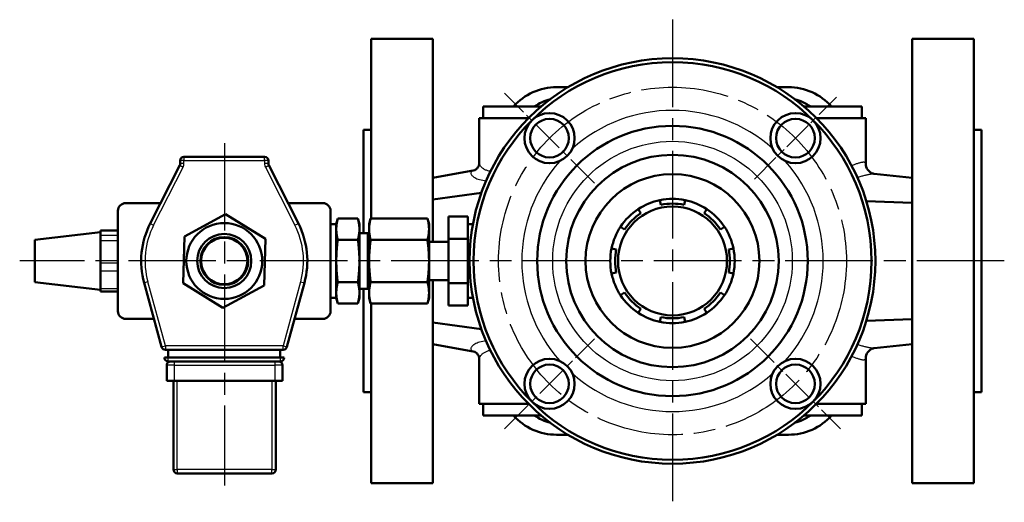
# Model space of a CAD drawing. Header units: millimetres. Extents: x 89 to 660, y 210 to 965.
# Tile 1 of 4: x 89 to 344, y 210 to 335. Entities that reach past the tile are written whole.
import ezdxf

# ---------------------------------------------------------------- set-up
doc = ezdxf.new("R2010")
doc.units = ezdxf.units.MM
doc.header["$LTSCALE"] = 4
doc.linetypes.add('CHAIN', pattern=[0.3543, 0.2362, -0.0295, 0.0591, -0.0295])
for name, color, linetype, lineweight in [('Gewinde(DIN)', 3, 'Continuous', 25), ('Mittellinie(DIN)', 4, 'CHAIN', 25), ('Mittelpunktmarkierung(DIN)', 4, 'CHAIN', 25), ('Sichtbare Kanten(DIN)', 7, 'Continuous', 50), ('Sichtbare tangentiale Kanten(DIN)', 3, 'Continuous', 25)]:
    doc.layers.add(name, color=color, linetype=linetype, lineweight=lineweight)

msp = doc.modelspace()

# ---------------------------------------------------------------- linework, layer by layer
at = {"layer": 'Gewinde(DIN)'}
msp.add_arc((141.82, 272.15), 7, 18.3703, 288.3703, dxfattribs=at)
at = {"layer": 'Mittellinie(DIN)', "linetype": 'CHAIN', "ltscale": 23.990969}
msp.add_line((141.92, 302.69), (141.92, 214.02), dxfattribs=at)
msp.add_circle((257.81, 272.15), 45, dxfattribs=at)
at = {"layer": 'Mittelpunktmarkierung(DIN)', "linetype": 'CHAIN', "ltscale": 23.990969}
for p, q in [((257.81, 334.65), (257.81, 209.65)), ((343.67, 272.15), (88.88, 272.15))]:
    msp.add_line(p, q, dxfattribs=at)
at = {"layer": 'Mittelpunktmarkierung(DIN)', "linetype": 'CHAIN', "ltscale": 9.167361}
for p, q in [((237.66, 292.3), (214.32, 315.63)), ((214.32, 228.66), (237.66, 251.99)), ((277.96, 251.99), (301.3, 228.66))]:
    msp.add_line(p, q, dxfattribs=at)
at = {"layer": 'Mittelpunktmarkierung(DIN)', "linetype": 'CHAIN', "ltscale": 8.333956}
msp.add_line((279.02, 293.36), (300.24, 314.57), dxfattribs=at)
at = {"layer": 'Sichtbare Kanten(DIN)'}
for p, q in [((179.81, 329.65), (179.81, 283.12)), ((179.81, 329.65), (195.81, 329.65)), ((195.81, 329.65), (195.81, 277.15)), ((319.81, 214.65), (319.81, 329.65)), ((335.81, 329.65), (319.81, 329.65)), ((335.81, 214.65), (335.81, 329.65)), ((227.81, 317.15), (230.77, 317.15)), ((284.85, 317.15), (287.81, 317.15)), ((208.81, 312.15), (223.81, 312.15)), ((208.81, 312.15), (208.81, 309.15)), ((291.81, 312.15), (306.81, 312.15)), ((306.81, 312.15), (306.81, 309.15)), ((207.81, 309.15), (220.57, 309.15)), ((207.81, 297.63), (207.81, 309.15)), ((295.06, 309.15), (307.81, 309.15)), ((307.81, 297.4), (307.81, 309.15)), ((177.81, 306.15), (177.81, 279.34)), ((177.81, 306.15), (179.81, 306.15)), ((337.81, 306.15), (335.81, 306.15)), ((337.81, 306.15), (337.81, 238.15)), ((130.4, 298.15), (130.4, 297.39)), ((152.24, 299.15), (131.4, 299.15)), ((153.24, 297.39), (153.24, 298.15)), ((130.29, 296.93), (122.65, 281.88)), ((160.99, 281.88), (153.34, 296.93)), ((195.81, 293.65), (206.63, 295.66)), ((309.97, 294.73), (319.81, 293.65)), ((208.36, 289.78), (195.81, 288.09)), ((254.81, 286.69), (254.56, 287.92)), ((261.06, 287.92), (260.81, 286.69)), ((116.32, 287.15), (125.32, 287.15)), ((158.31, 287.15), (167.32, 287.15)), ((248.96, 285.6), (249.65, 284.55)), ((265.98, 284.55), (266.66, 285.6)), ((307.97, 287.65), (319.81, 287.21)), ((114.32, 259.15), (114.32, 285.15)), ((131.49, 278.51), (142.16, 284.27)), ((142.16, 284.27), (152.49, 277.91)), ((169.32, 285.15), (169.32, 259.15)), ((170.81, 281.65), (171.21, 283.12)), ((171.21, 283.12), (176.42, 283.12)), ((176.81, 281.65), (176.42, 283.12)), ((179.31, 281.65), (179.7, 283.12)), ((194.42, 283.12), (179.7, 283.12)), ((194.81, 281.65), (194.42, 283.12)), ((199.81, 283.65), (204.81, 283.65)), ((199.81, 277.9), (199.81, 283.65)), ((204.81, 283.65), (204.81, 277.9)), ((170.81, 281.65), (169.38, 281.65)), ((170.81, 262.65), (170.81, 281.65)), ((176.81, 262.65), (176.81, 281.65)), ((179.31, 280.44), (179.31, 281.65)), ((179.31, 280.31), (179.31, 280.44)), ((179.31, 272.28), (179.31, 280.31)), ((194.81, 280.44), (194.81, 281.65)), ((194.81, 280.44), (194.81, 280.31)), ((194.81, 272.28), (194.81, 280.31)), ((206.18, 281.65), (204.81, 281.65)), ((245.41, 280.31), (244.36, 281)), ((271.26, 281), (270.22, 280.31)), ((92.82, 277.65), (109.82, 279.65)), ((109.82, 279.97), (109.82, 280.01)), ((109.82, 280.01), (114.32, 280.01)), ((109.82, 279.65), (109.82, 279.97)), ((109.82, 279.65), (109.82, 279.09)), ((109.82, 278.76), (109.82, 279.09)), ((109.82, 277.45), (109.82, 278.76)), ((131.15, 266.39), (131.49, 278.51)), ((152.49, 277.91), (152.14, 265.79)), ((179, 279.34), (176.81, 279.34)), ((179, 279.34), (179.31, 279.65)), ((179, 264.96), (179, 279.34)), ((199.81, 277.9), (204.81, 277.9)), ((199.81, 266.4), (199.81, 277.9)), ((204.81, 277.9), (204.81, 266.4)), ((92.82, 277.65), (92.82, 266.65)), ((109.82, 275.88), (109.82, 277.45)), ((109.82, 275.88), (109.82, 273.16)), ((171.21, 277.63), (176.42, 277.63)), ((194.42, 277.63), (179.7, 277.63)), ((199.81, 277.15), (194.81, 277.15)), ((242.04, 275.4), (243.27, 275.15)), ((272.36, 275.15), (273.58, 275.4)), ((109.82, 271.58), (109.82, 273.16)), ((109.82, 269.62), (109.82, 271.58)), ((179.31, 272.01), (179.31, 272.28)), ((179.31, 263.99), (179.31, 272.01)), ((194.81, 272.28), (194.81, 272.01)), ((194.81, 263.99), (194.81, 272.01)), ((109.82, 268.38), (109.82, 269.62)), ((109.82, 268.38), (109.82, 266.22)), ((243.27, 269.15), (242.04, 268.9)), ((273.58, 268.9), (272.36, 269.15)), ((92.82, 266.65), (109.82, 264.65)), ((109.82, 264.97), (109.82, 266.22)), ((121.08, 266.48), (125.62, 249.88)), ((141.47, 260.03), (131.15, 266.39)), ((152.14, 265.79), (141.47, 260.03)), ((158.02, 249.88), (162.56, 266.48)), ((171.21, 266.66), (176.42, 266.66)), ((194.42, 266.66), (179.7, 266.66)), ((199.81, 267.15), (194.81, 267.15)), ((195.81, 267.15), (195.81, 214.65)), ((204.81, 266.4), (199.81, 266.4)), ((199.81, 260.65), (199.81, 266.4)), ((204.81, 266.4), (204.81, 260.65)), ((109.82, 264.29), (109.82, 264.97)), ((109.82, 264.29), (114.32, 264.29)), ((170.81, 262.65), (169.38, 262.65)), ((170.81, 262.65), (171.21, 261.18)), ((176.81, 262.65), (176.42, 261.18)), ((179, 264.96), (176.81, 264.96)), ((177.81, 264.96), (177.81, 238.15)), ((179, 264.96), (179.31, 264.65)), ((179.31, 263.85), (179.31, 263.99)), ((179.31, 262.65), (179.31, 263.85)), ((179.31, 262.65), (179.7, 261.18)), ((194.81, 262.65), (194.42, 261.18)), ((194.81, 263.99), (194.81, 263.85)), ((194.81, 262.65), (194.81, 263.85)), ((206.18, 262.65), (204.81, 262.65)), ((244.36, 263.3), (245.41, 263.98)), ((270.22, 263.98), (271.26, 263.3)), ((171.21, 261.18), (176.42, 261.18)), ((194.42, 261.18), (179.7, 261.18)), ((179.81, 261.18), (179.81, 214.65)), ((199.81, 260.65), (204.81, 260.65)), ((249.65, 259.74), (248.96, 258.7)), ((254.56, 256.38), (254.81, 257.6)), ((260.81, 257.6), (261.06, 256.38)), ((266.66, 258.7), (265.98, 259.74)), ((123.63, 257.15), (116.32, 257.15)), ((167.32, 257.15), (160, 257.15)), ((208.36, 254.52), (195.81, 256.21)), ((307.97, 256.64), (319.81, 257.08)), ((206.62, 248.63), (195.81, 250.65)), ((319.81, 250.65), (309.97, 249.56)), ((126.32, 247.15), (127.32, 247.15)), ((126.58, 249.15), (157.05, 249.15)), ((127.32, 249.15), (127.32, 247.15)), ((127.32, 247.15), (156.32, 247.15)), ((156.32, 249.15), (156.32, 247.15)), ((156.32, 247.15), (157.32, 247.15)), ((126.92, 245.15), (126.92, 241.15)), ((127.32, 246.15), (156.32, 246.15)), ((156.92, 241.15), (156.92, 245.15)), ((207.81, 235.15), (207.81, 246.66)), ((307.81, 235.15), (307.81, 246.9)), ((128.92, 241.15), (126.92, 241.15)), ((128.67, 241.15), (128.67, 218.15)), ((154.92, 241.15), (128.92, 241.15)), ((156.92, 241.15), (154.92, 241.15)), ((155.17, 218.15), (155.17, 241.15)), ((177.81, 238.15), (179.81, 238.15)), ((337.81, 238.15), (335.81, 238.15)), ((207.81, 235.15), (220.57, 235.15)), ((208.81, 232.15), (208.81, 235.15)), ((295.06, 235.15), (307.81, 235.15)), ((306.81, 232.15), (306.81, 235.15)), ((223.81, 232.15), (208.81, 232.15)), ((306.81, 232.15), (291.81, 232.15)), ((230.77, 227.15), (227.81, 227.15)), ((287.81, 227.15), (284.85, 227.15)), ((129.67, 217.15), (154.17, 217.15)), ((179.81, 214.65), (195.81, 214.65)), ((335.81, 214.65), (319.81, 214.65))]:
    msp.add_line(p, q, dxfattribs=at)
at = {"layer": 'Sichtbare Kanten(DIN)', "flags": 128}
for points in [[(206.61, 295.65), (206.62, 295.66), (206.65, 295.67), (206.71, 295.7), (206.79, 295.74), (206.89, 295.81), (207, 295.89), (207.12, 295.99), (207.24, 296.12), (207.36, 296.27), (207.47, 296.43), (207.57, 296.61), (207.66, 296.81), (207.77, 297.22), (207.8, 297.43), (207.81, 297.63)], [(307.81, 297.4), (307.85, 296.97), (307.95, 296.54), (308.11, 296.14), (308.33, 295.78), (308.59, 295.46), (308.88, 295.21), (309.03, 295.1), (309.17, 295.01), (309.3, 294.94), (309.43, 294.88)], [(309.43, 294.88), (309.61, 294.82), (309.76, 294.77), (309.88, 294.75), (309.97, 294.73)], [(171.21, 277.63), (171.14, 277.89), (171.08, 278.14), (171.03, 278.39), (170.98, 278.62), (170.94, 278.85), (170.9, 279.08), (170.88, 279.3), (170.85, 279.52), (170.83, 279.74), (170.82, 279.95), (170.81, 280.16), (170.81, 280.38), (170.81, 280.59), (170.82, 280.8), (170.83, 281.01), (170.85, 281.23), (170.88, 281.45), (170.9, 281.67), (170.94, 281.9), (170.98, 282.13), (171.03, 282.36), (171.08, 282.61), (171.14, 282.86), (171.21, 283.12)], [(176.42, 283.12), (176.48, 282.86), (176.54, 282.61), (176.6, 282.36), (176.64, 282.13), (176.68, 281.9), (176.72, 281.67), (176.75, 281.45), (176.77, 281.23), (176.79, 281.01), (176.8, 280.8), (176.81, 280.59), (176.81, 280.38), (176.81, 280.16), (176.8, 279.95), (176.79, 279.74), (176.77, 279.52), (176.75, 279.3), (176.72, 279.08), (176.68, 278.85), (176.64, 278.62), (176.6, 278.39), (176.54, 278.14), (176.48, 277.89), (176.42, 277.63)], [(179.31, 280.44), (179.31, 280.55), (179.32, 280.66), (179.32, 280.76), (179.32, 280.87), (179.33, 280.98), (179.34, 281.09), (179.35, 281.19), (179.36, 281.3), (179.37, 281.41), (179.38, 281.52), (179.4, 281.62), (179.41, 281.73), (179.43, 281.84), (179.45, 281.95), (179.47, 282.07), (179.49, 282.18), (179.51, 282.29), (179.53, 282.41), (179.56, 282.52), (179.59, 282.64), (179.61, 282.75), (179.64, 282.87), (179.67, 282.99), (179.7, 283.12)], [(194.42, 283.12), (194.45, 282.99), (194.48, 282.87), (194.51, 282.75), (194.54, 282.64), (194.56, 282.52), (194.59, 282.41), (194.61, 282.29), (194.63, 282.18), (194.66, 282.07), (194.67, 281.95), (194.69, 281.84), (194.71, 281.73), (194.72, 281.62), (194.74, 281.52), (194.75, 281.41), (194.76, 281.3), (194.77, 281.19), (194.78, 281.09), (194.79, 280.98), (194.8, 280.87), (194.8, 280.76), (194.81, 280.66), (194.81, 280.55), (194.81, 280.44)], [(179.7, 277.63), (179.67, 277.75), (179.64, 277.88), (179.61, 277.99), (179.59, 278.11), (179.56, 278.23), (179.53, 278.34), (179.51, 278.46), (179.49, 278.57), (179.47, 278.68), (179.45, 278.8), (179.43, 278.91), (179.41, 279.02), (179.4, 279.12), (179.38, 279.23), (179.37, 279.34), (179.36, 279.45), (179.35, 279.56), (179.34, 279.66), (179.33, 279.77), (179.32, 279.88), (179.32, 279.99), (179.32, 280.09), (179.31, 280.2), (179.31, 280.31)], [(194.81, 280.31), (194.81, 280.2), (194.81, 280.09), (194.8, 279.99), (194.8, 279.88), (194.79, 279.77), (194.78, 279.66), (194.77, 279.56), (194.76, 279.45), (194.75, 279.34), (194.74, 279.23), (194.72, 279.12), (194.71, 279.02), (194.69, 278.91), (194.67, 278.8), (194.66, 278.68), (194.63, 278.57), (194.61, 278.46), (194.59, 278.34), (194.56, 278.23), (194.54, 278.11), (194.51, 277.99), (194.48, 277.88), (194.45, 277.75), (194.42, 277.63)], [(171.21, 266.66), (171.14, 267.18), (171.08, 267.68), (171.03, 268.17), (170.98, 268.64), (170.94, 269.1), (170.9, 269.56), (170.88, 270), (170.85, 270.44), (170.83, 270.87), (170.82, 271.3), (170.81, 271.72), (170.81, 272.15), (170.81, 272.57), (170.82, 273), (170.83, 273.43), (170.85, 273.86), (170.88, 274.3), (170.9, 274.74), (170.94, 275.19), (170.98, 275.65), (171.03, 276.13), (171.08, 276.61), (171.14, 277.11), (171.21, 277.63)], [(176.42, 277.63), (176.48, 277.11), (176.54, 276.61), (176.6, 276.13), (176.64, 275.65), (176.68, 275.19), (176.72, 274.74), (176.75, 274.3), (176.77, 273.86), (176.79, 273.43), (176.8, 273), (176.81, 272.57), (176.81, 272.15), (176.81, 271.72), (176.8, 271.3), (176.79, 270.87), (176.77, 270.44), (176.75, 270), (176.72, 269.56), (176.68, 269.1), (176.64, 268.64), (176.6, 268.17), (176.54, 267.68), (176.48, 267.18), (176.42, 266.66)], [(179.31, 272.28), (179.31, 272.5), (179.32, 272.71), (179.32, 272.93), (179.32, 273.14), (179.33, 273.35), (179.34, 273.57), (179.35, 273.78), (179.36, 274), (179.37, 274.21), (179.38, 274.43), (179.4, 274.65), (179.41, 274.87), (179.43, 275.09), (179.45, 275.31), (179.47, 275.53), (179.49, 275.75), (179.51, 275.98), (179.53, 276.21), (179.56, 276.44), (179.59, 276.67), (179.61, 276.91), (179.64, 277.15), (179.67, 277.39), (179.7, 277.63)], [(194.42, 277.63), (194.45, 277.39), (194.48, 277.15), (194.51, 276.91), (194.54, 276.67), (194.56, 276.44), (194.59, 276.21), (194.61, 275.98), (194.63, 275.75), (194.66, 275.53), (194.67, 275.31), (194.69, 275.09), (194.71, 274.87), (194.72, 274.65), (194.74, 274.43), (194.75, 274.21), (194.76, 274), (194.77, 273.78), (194.78, 273.57), (194.79, 273.35), (194.8, 273.14), (194.8, 272.93), (194.81, 272.71), (194.81, 272.5), (194.81, 272.28)], [(179.7, 266.66), (179.67, 266.91), (179.64, 267.15), (179.61, 267.39), (179.59, 267.62), (179.56, 267.86), (179.53, 268.09), (179.51, 268.31), (179.49, 268.54), (179.47, 268.77), (179.45, 268.99), (179.43, 269.21), (179.41, 269.43), (179.4, 269.65), (179.38, 269.86), (179.37, 270.08), (179.36, 270.3), (179.35, 270.51), (179.34, 270.73), (179.33, 270.94), (179.32, 271.15), (179.32, 271.37), (179.32, 271.58), (179.31, 271.8), (179.31, 272.01)], [(194.81, 272.01), (194.81, 271.8), (194.81, 271.58), (194.8, 271.37), (194.8, 271.15), (194.79, 270.94), (194.78, 270.73), (194.77, 270.51), (194.76, 270.3), (194.75, 270.08), (194.74, 269.86), (194.72, 269.65), (194.71, 269.43), (194.69, 269.21), (194.67, 268.99), (194.66, 268.77), (194.63, 268.54), (194.61, 268.31), (194.59, 268.09), (194.56, 267.86), (194.54, 267.62), (194.51, 267.39), (194.48, 267.15), (194.45, 266.91), (194.42, 266.66)], [(171.21, 261.18), (171.14, 261.44), (171.08, 261.69), (171.03, 261.93), (170.98, 262.17), (170.94, 262.4), (170.9, 262.62), (170.88, 262.85), (170.85, 263.06), (170.83, 263.28), (170.82, 263.49), (170.81, 263.71), (170.81, 263.92), (170.81, 264.13), (170.82, 264.34), (170.83, 264.56), (170.85, 264.78), (170.88, 264.99), (170.9, 265.22), (170.94, 265.44), (170.98, 265.67), (171.03, 265.91), (171.08, 266.15), (171.14, 266.4), (171.21, 266.66)], [(176.42, 266.66), (176.48, 266.4), (176.54, 266.15), (176.6, 265.91), (176.64, 265.67), (176.68, 265.44), (176.72, 265.22), (176.75, 264.99), (176.77, 264.78), (176.79, 264.56), (176.8, 264.34), (176.81, 264.13), (176.81, 263.92), (176.81, 263.71), (176.8, 263.49), (176.79, 263.28), (176.77, 263.06), (176.75, 262.85), (176.72, 262.62), (176.68, 262.4), (176.64, 262.17), (176.6, 261.93), (176.54, 261.69), (176.48, 261.44), (176.42, 261.18)], [(179.31, 263.99), (179.31, 264.09), (179.32, 264.2), (179.32, 264.31), (179.32, 264.42), (179.33, 264.52), (179.34, 264.63), (179.35, 264.74), (179.36, 264.85), (179.37, 264.95), (179.38, 265.06), (179.4, 265.17), (179.41, 265.28), (179.43, 265.39), (179.45, 265.5), (179.47, 265.61), (179.49, 265.72), (179.51, 265.84), (179.53, 265.95), (179.56, 266.07), (179.59, 266.18), (179.61, 266.3), (179.64, 266.42), (179.67, 266.54), (179.7, 266.66)], [(194.42, 266.66), (194.45, 266.54), (194.48, 266.42), (194.51, 266.3), (194.54, 266.18), (194.56, 266.07), (194.59, 265.95), (194.61, 265.84), (194.63, 265.72), (194.66, 265.61), (194.67, 265.5), (194.69, 265.39), (194.71, 265.28), (194.72, 265.17), (194.74, 265.06), (194.75, 264.95), (194.76, 264.85), (194.77, 264.74), (194.78, 264.63), (194.79, 264.52), (194.8, 264.42), (194.8, 264.31), (194.81, 264.2), (194.81, 264.09), (194.81, 263.99)], [(179.7, 261.18), (179.67, 261.3), (179.64, 261.42), (179.61, 261.54), (179.59, 261.66), (179.56, 261.77), (179.53, 261.89), (179.51, 262), (179.49, 262.12), (179.47, 262.23), (179.45, 262.34), (179.43, 262.45), (179.41, 262.56), (179.4, 262.67), (179.38, 262.78), (179.37, 262.89), (179.36, 262.99), (179.35, 263.1), (179.34, 263.21), (179.33, 263.32), (179.32, 263.42), (179.32, 263.53), (179.32, 263.64), (179.31, 263.75), (179.31, 263.85)], [(194.81, 263.85), (194.81, 263.75), (194.81, 263.64), (194.8, 263.53), (194.8, 263.42), (194.79, 263.32), (194.78, 263.21), (194.77, 263.1), (194.76, 262.99), (194.75, 262.89), (194.74, 262.78), (194.72, 262.67), (194.71, 262.56), (194.69, 262.45), (194.67, 262.34), (194.66, 262.23), (194.63, 262.12), (194.61, 262), (194.59, 261.89), (194.56, 261.77), (194.54, 261.66), (194.51, 261.54), (194.48, 261.42), (194.45, 261.3), (194.42, 261.18)], [(207.81, 246.66), (207.8, 246.87), (207.77, 247.07), (207.66, 247.49), (207.57, 247.68), (207.47, 247.86), (207.36, 248.03), (207.24, 248.17), (207.12, 248.3), (207, 248.41), (206.89, 248.49), (206.79, 248.55), (206.71, 248.59), (206.65, 248.62), (206.62, 248.64), (206.61, 248.64)], [(309.43, 249.41), (309.3, 249.35), (309.17, 249.28), (309.02, 249.19), (308.88, 249.09), (308.59, 248.83), (308.33, 248.52), (308.11, 248.15), (307.95, 247.75), (307.85, 247.33), (307.81, 246.9)], [(309.97, 249.56), (309.88, 249.55), (309.76, 249.52), (309.61, 249.48), (309.43, 249.41)]]:
    msp.add_lwpolyline(points, dxfattribs=at)
at = {"layer": 'Sichtbare Kanten(DIN)'}
for centre, radius in [((257.81, 272.15), 52.5), ((257.81, 272.15), 51.5), ((225.99, 303.97), 6.5), ((225.99, 303.97), 5), ((289.63, 303.97), 6.5), ((289.63, 303.97), 5), ((257.81, 272.15), 35), ((257.81, 272.15), 27.5), ((257.81, 272.15), 22.5), ((257.81, 272.15), 14.1), ((141.82, 272.15), 9.82), ((141.82, 272.15), 7), ((141.82, 272.15), 6.19), ((141.82, 272.15), 6), ((225.99, 240.33), 6.5), ((225.99, 240.33), 5), ((289.63, 240.33), 6.5), ((289.63, 240.33), 5)]:
    msp.add_circle(centre, radius, dxfattribs=at)
for centre, radius, start, end in [((227.81, 302.15), 15, 90, 138.1897), ((287.81, 302.15), 15, 41.8103, 90), ((230.31, 299.65), 15, 105.8291, 123.5573), ((285.31, 299.65), 15, 56.4427, 74.1709), ((131.4, 298.15), 1, 90, 180), ((152.24, 298.15), 1, 0, 90), ((129.4, 297.39), 1, 333.0808, 0), ((154.24, 297.39), 1, 180, 206.9192), ((257.81, 272.15), 16.1, 101.6459, 123.3541), ((257.81, 272.15), 16.1, 78.3541, 101.6459), ((257.81, 272.15), 16.1, 56.6459, 78.3541), ((116.32, 285.15), 2, 90, 180), ((167.32, 285.15), 2, 0, 90), ((257.81, 272.15), 16.1, 123.3541, 146.6459), ((257.81, 272.15), 14.85, 78.3541, 101.6459), ((257.81, 272.15), 16.1, 33.3541, 56.6459), ((257.81, 272.15), 14.85, 123.3541, 146.6459), ((257.81, 272.15), 14.85, 33.3541, 56.6459), ((141.82, 272.15), 21.5, 153.0808, 195.2936), ((141.82, 272.15), 21.5, 344.7064, 26.9192), ((169.38, 281.08), 0.57, 90, 96.4926), ((257.81, 272.15), 16.1, 146.6459, 168.3541), ((257.81, 272.15), 16.1, 11.6459, 33.3541), ((257.81, 272.15), 16.1, 168.3541, 191.6459), ((257.81, 272.15), 16.1, 348.3541, 11.6459), ((257.81, 272.15), 14.85, 168.3541, 191.6459), ((257.81, 272.15), 14.85, 348.3541, 11.6459), ((257.81, 272.15), 16.1, 191.6459, 213.3541), ((257.81, 272.15), 16.1, 326.6459, 348.3541), ((169.38, 263.22), 0.57, 263.5074, 270), ((257.81, 272.15), 16.1, 213.3541, 236.6459), ((257.81, 272.15), 14.85, 213.3541, 236.6459), ((257.81, 272.15), 14.85, 303.3541, 326.6459), ((257.81, 272.15), 16.1, 303.3541, 326.6459), ((116.32, 259.15), 2, 180, 270), ((167.32, 259.15), 2, 270, 0), ((257.81, 272.15), 16.1, 236.6459, 258.3541), ((257.81, 272.15), 14.85, 258.3541, 281.6459), ((257.81, 272.15), 16.1, 281.6459, 303.3541), ((257.81, 272.15), 16.1, 258.3541, 281.6459), ((126.58, 250.15), 1, 195.2936, 270), ((157.05, 250.15), 1, 270, 344.7064), ((127.32, 247.15), 1, 180, 270), ((156.32, 247.15), 1, 270, 0), ((127.92, 245.15), 1, 90, 180), ((155.92, 245.15), 1, 0, 90), ((227.81, 242.15), 15, 221.8103, 270), ((230.31, 244.65), 15, 236.4427, 254.1709), ((287.81, 242.15), 15, 270, 318.1897), ((285.31, 244.65), 15, 285.8291, 303.5573), ((129.67, 218.15), 1, 180, 270), ((154.17, 218.15), 1, 270, 0)]:
    msp.add_arc(centre, radius, start, end, dxfattribs=at)
at = {"layer": 'Sichtbare tangentiale Kanten(DIN)'}
for p, q in [((131.4, 298.15), (130.4, 298.15)), ((131.4, 299.15), (131.4, 298.15)), ((131.4, 297.39), (131.4, 298.15)), ((131.4, 298.15), (152.24, 298.15)), ((152.24, 298.15), (152.24, 299.15)), ((152.24, 298.15), (152.24, 297.39)), ((153.24, 298.15), (152.24, 298.15)), ((123.54, 281.43), (131.18, 296.48)), ((130.29, 296.93), (131.18, 296.48)), ((131.4, 297.39), (130.4, 297.39)), ((153.24, 297.39), (152.24, 297.39)), ((152.45, 296.48), (153.34, 296.93)), ((152.45, 296.48), (160.1, 281.43)), ((122.65, 281.88), (123.54, 281.43)), ((160.1, 281.43), (160.99, 281.88)), ((169.38, 262.65), (169.38, 281.65)), ((109.82, 279.97), (114.32, 279.97)), ((114.32, 278.76), (109.82, 278.76)), ((109.82, 277.45), (114.32, 277.45)), ((114.32, 271.58), (109.82, 271.58)), ((109.82, 269.62), (114.32, 269.62)), ((122.04, 266.74), (121.08, 266.48)), ((126.58, 250.15), (122.04, 266.74)), ((161.59, 266.74), (157.05, 250.15)), ((161.59, 266.74), (162.56, 266.48)), ((114.32, 264.97), (109.82, 264.97)), ((125.62, 249.88), (126.58, 250.15)), ((126.58, 250.15), (126.58, 249.15)), ((157.05, 250.15), (126.58, 250.15)), ((157.05, 250.15), (158.02, 249.88)), ((157.05, 249.15), (157.05, 250.15)), ((127.32, 246.15), (127.32, 247.15)), ((156.32, 247.15), (156.32, 246.15)), ((128.92, 245.15), (126.92, 245.15)), ((128.92, 245.15), (128.92, 246.15)), ((128.92, 241.15), (128.92, 245.15)), ((128.92, 245.15), (154.92, 245.15)), ((154.92, 246.15), (154.92, 245.15)), ((156.92, 245.15), (154.92, 245.15)), ((154.92, 245.15), (154.92, 241.15)), ((129.67, 218.15), (129.67, 241.15)), ((154.17, 241.15), (154.17, 218.15)), ((128.67, 218.15), (129.67, 218.15)), ((129.67, 218.15), (129.67, 217.15)), ((154.17, 218.15), (129.67, 218.15)), ((154.17, 217.15), (154.17, 218.15)), ((154.17, 218.15), (155.17, 218.15))]:
    msp.add_line(p, q, dxfattribs=at)
at = {"layer": 'Sichtbare tangentiale Kanten(DIN)', "flags": 128}
for points in [[(206.62, 295.66), (206.38, 295.6), (206.18, 295.52), (206, 295.44), (205.86, 295.34), (205.75, 295.24), (205.68, 295.12), (205.63, 295), (205.62, 294.88), (205.64, 294.74), (205.69, 294.61), (205.78, 294.47), (205.89, 294.33), (206.03, 294.18), (206.21, 294.04), (206.41, 293.89), (206.65, 293.75), (206.91, 293.61), (207.21, 293.47), (207.54, 293.35), (207.9, 293.24), (208.29, 293.14), (208.71, 293.06), (209.15, 292.99), (209.62, 292.94)], [(210.71, 295.36), (210.48, 295.4), (210.26, 295.45), (210.05, 295.5), (209.84, 295.56), (209.64, 295.63), (209.46, 295.71), (209.28, 295.79), (209.11, 295.88), (208.96, 295.98), (208.81, 296.08), (208.67, 296.18), (208.55, 296.29), (208.43, 296.4), (208.33, 296.51), (208.23, 296.62), (208.15, 296.73), (208.07, 296.84), (208.01, 296.95), (207.95, 297.06), (207.9, 297.17), (207.87, 297.28), (207.84, 297.39), (207.83, 297.49), (207.83, 297.59)], [(307.64, 297.65), (307.59, 297.67), (307.52, 297.69), (307.44, 297.71), (307.36, 297.72), (307.27, 297.72), (307.17, 297.72), (307.06, 297.71), (306.94, 297.7), (306.82, 297.68), (306.68, 297.65), (306.55, 297.62), (306.4, 297.59), (306.25, 297.55), (306.09, 297.51), (305.92, 297.46), (305.75, 297.41), (305.57, 297.35), (305.38, 297.29), (305.19, 297.22), (304.99, 297.15), (304.79, 297.07), (304.58, 297), (304.37, 296.91), (304.15, 296.83)], [(307.81, 297.4), (307.81, 297.41), (307.81, 297.42), (307.81, 297.44), (307.81, 297.45), (307.8, 297.46), (307.8, 297.47), (307.8, 297.48), (307.79, 297.49), (307.79, 297.51), (307.78, 297.52), (307.78, 297.53), (307.77, 297.54), (307.76, 297.55), (307.75, 297.56), (307.75, 297.57), (307.74, 297.58), (307.73, 297.59), (307.72, 297.6), (307.71, 297.61), (307.7, 297.61), (307.68, 297.62), (307.67, 297.63), (307.66, 297.64), (307.64, 297.65)], [(305.62, 293.84), (305.88, 293.91), (306.14, 293.98), (306.39, 294.05), (306.63, 294.11), (306.87, 294.18), (307.1, 294.24), (307.33, 294.29), (307.54, 294.35), (307.75, 294.4), (307.96, 294.45), (308.15, 294.49), (308.34, 294.53), (308.52, 294.57), (308.7, 294.6), (308.86, 294.63), (309.02, 294.66), (309.17, 294.68), (309.31, 294.7), (309.44, 294.71), (309.57, 294.73), (309.68, 294.73), (309.79, 294.74), (309.88, 294.73), (309.97, 294.73)], [(209.58, 251.44), (209.12, 251.38), (208.69, 251.3), (208.29, 251.22), (207.91, 251.11), (207.56, 251), (207.24, 250.88), (206.95, 250.75), (206.68, 250.61), (206.44, 250.47), (206.24, 250.32), (206.06, 250.17), (205.91, 250.02), (205.79, 249.87), (205.7, 249.72), (205.65, 249.57), (205.63, 249.43), (205.63, 249.3), (205.67, 249.17), (205.75, 249.05), (205.85, 248.94), (206, 248.84), (206.17, 248.76), (206.38, 248.69), (206.62, 248.64)], [(309.97, 249.56), (309.89, 249.56), (309.79, 249.55), (309.69, 249.56), (309.57, 249.56), (309.45, 249.57), (309.32, 249.59), (309.18, 249.6), (309.03, 249.63), (308.88, 249.65), (308.71, 249.68), (308.54, 249.71), (308.36, 249.75), (308.17, 249.79), (307.97, 249.84), (307.76, 249.89), (307.55, 249.94), (307.33, 250), (307.11, 250.06), (306.88, 250.12), (306.64, 250.19), (306.39, 250.26), (306.14, 250.33), (305.88, 250.4), (305.62, 250.48)], [(207.83, 246.72), (207.84, 246.83), (207.86, 246.94), (207.88, 247.05), (207.92, 247.17), (207.97, 247.28), (208.03, 247.4), (208.09, 247.51), (208.17, 247.63), (208.26, 247.74), (208.35, 247.85), (208.46, 247.96), (208.58, 248.07), (208.7, 248.18), (208.84, 248.28), (208.98, 248.38), (209.13, 248.47), (209.3, 248.56), (209.47, 248.65), (209.65, 248.73), (209.84, 248.8), (210.03, 248.87), (210.24, 248.93), (210.46, 248.99), (210.68, 249.04)], [(304.15, 247.49), (304.37, 247.4), (304.58, 247.31), (304.79, 247.23), (305, 247.15), (305.19, 247.07), (305.39, 247), (305.57, 246.94), (305.75, 246.88), (305.93, 246.82), (306.09, 246.77), (306.25, 246.73), (306.41, 246.69), (306.55, 246.66), (306.69, 246.63), (306.82, 246.61), (306.95, 246.59), (307.06, 246.58), (307.17, 246.57), (307.27, 246.57), (307.36, 246.58), (307.45, 246.59), (307.52, 246.6), (307.59, 246.62), (307.64, 246.65)], [(307.64, 246.65), (307.66, 246.66), (307.67, 246.66), (307.68, 246.67), (307.69, 246.68), (307.71, 246.69), (307.72, 246.7), (307.73, 246.71), (307.74, 246.72), (307.75, 246.73), (307.75, 246.74), (307.76, 246.75), (307.77, 246.76), (307.77, 246.77), (307.78, 246.78), (307.79, 246.79), (307.79, 246.8), (307.8, 246.81), (307.8, 246.83), (307.8, 246.84), (307.8, 246.85), (307.81, 246.86), (307.81, 246.87), (307.81, 246.89), (307.81, 246.9)]]:
    msp.add_lwpolyline(points, dxfattribs=at)
at = {"layer": 'Sichtbare tangentiale Kanten(DIN)'}
msp.add_circle((257.81, 272.15), 31, dxfattribs=at)
for centre, radius, start, end in [((257.81, 272.15), 39, 48.4197, 131.5803), ((129.4, 297.39), 2, 333.0808, 0), ((154.24, 297.39), 2, 180, 206.9192), ((257.81, 272.15), 39, 138.4197, 221.5803), ((257.81, 272.15), 39, 318.4197, 41.5803), ((141.82, 272.15), 20.5, 153.0808, 195.2936), ((141.82, 272.15), 20.5, 344.7064, 26.9192), ((257.81, 272.15), 39, 228.4197, 311.5803)]:
    msp.add_arc(centre, radius, start, end, dxfattribs=at)
for centre, major_axis, start_param, end_param in [((310.59, 297.65), (-1.17, -2.76), 5.104956, 6.283185), ((310.59, 246.65), (-1.17, 2.76), 0, 1.178229)]:
    msp.add_ellipse(centre, major_axis=major_axis, ratio=0.980399, start_param=start_param, end_param=end_param, dxfattribs=at)

doc.saveas('drawing.dxf')
